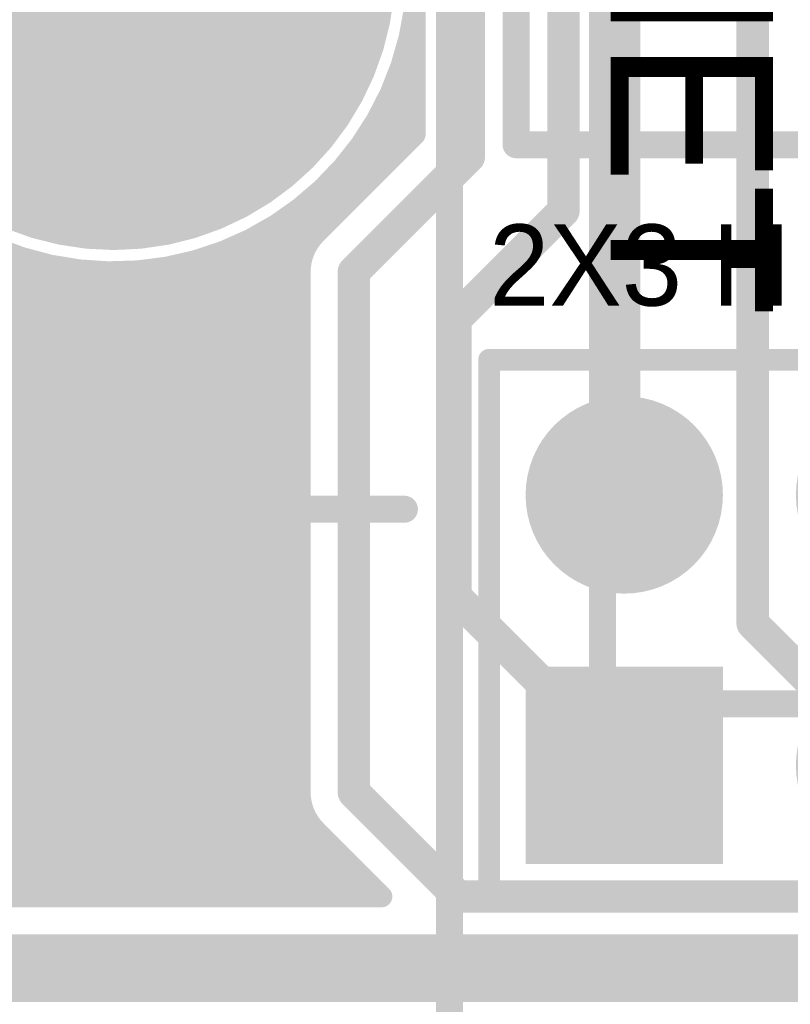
# Model space of a CAD drawing. Extents: x 7.17 to 14.1, y 4 to 11.75.
# Tile 16 of 219: x 8.81 to 9.1, y 5.81 to 6.17. Entities that reach past the tile are written whole.
import ezdxf

# ---------------------------------------------------------------- set-up
doc = ezdxf.new("R2010")
doc.units = 0
doc.layers.get('0').update_dxf_attribs({"linetype": 'CONTINUOUS'})
for name, color, linetype in [('BOTTOMLAYER', 5, 'CONTINUOUS'), ('BOTTOMSOLDER', 6, 'CONTINUOUS'), ('KEEPOUTLAYER', 6, 'CONTINUOUS'), ('MECHANICAL1', 6, 'CONTINUOUS'), ('MECHANICAL3', 76, 'CONTINUOUS'), ('MECHANICAL7', 56, 'CONTINUOUS'), ('MULTILAYER', 9, 'CONTINUOUS'), ('TOPOVERLAY', 2, 'CONTINUOUS'), ('TOPSOLDER', 216, 'CONTINUOUS')]:
    doc.layers.add(name, color=color, linetype=linetype)

# ---------------------------------------------------------------- blocks, each defined once
blk = doc.blocks.new('DB9FL_55')
at = {"layer": 'BOTTOMSOLDER', "const_width": 0.102333}
blk.add_lwpolyline([(-0.543667, 0.05, 1), (-0.441333, 0.05, 1)], format="xyb", close=True, dxfattribs=at)
at = {"layer": 'MECHANICAL1', "const_width": 0.01}
for points in [[(-0.616666, 0.508333), (-0.616666, -0.066666)], [(-0.35, 0.25), (-0.6, 0.25)], [(-0.55, 0.25), (-0.55, 0.15)], [(-0.525, 0.25), (-0.525, 0.225)], [(-0.475, 0.25), (-0.475, 0.225)]]:
    blk.add_lwpolyline(points, dxfattribs=at)
at = {"layer": 'MECHANICAL1'}
for points, const_width in [([(-0.6025, 0.25, 1), (-0.5975, 0.25, 1)], 0.005), ([(-0.5525, 0.25, 1), (-0.5475, 0.25, 1)], 0.005), ([(-0.5275, 0.25, 1), (-0.5225, 0.25, 1)], 0.005), ([(-0.4775, 0.25, 1), (-0.4725, 0.25, 1)], 0.005), ([(-0.5275, 0.225, 1), (-0.5225, 0.225, 1)], 0.005), ([(-0.5275, 0.225, 1), (-0.5225, 0.225, 1)], 0.005), ([(-0.4775, 0.225, 1), (-0.4725, 0.225, 1)], 0.005), ([(-0.4775, 0.225, 1), (-0.4725, 0.225, 1)], 0.005), ([(-0.393346, 0.05, 1), (-0.591654, 0.05, 1)], 0.01), ([(-0.5525, 0.15, 1), (-0.5475, 0.15, 1)], 0.005)]:
    blk.add_lwpolyline(points, format="xyb", close=True, dxfattribs=dict(at, const_width=const_width))
at = {"layer": 'MECHANICAL1', "const_width": 0.01}
blk.add_lwpolyline([(-0.475, 0.225, -1), (-0.525, 0.225)], format="xyb", dxfattribs=at)
at = {"layer": 'MULTILAYER', "const_width": 0.098333}
blk.add_lwpolyline([(-0.541667, 0.05, 1), (-0.443333, 0.05, 1)], format="xyb", close=True, dxfattribs=at)
at = {"layer": 'TOPOVERLAY', "const_width": 0.01}
for points in [[(-0.616666, 0.508333), (-0.616666, -0.066666)], [(-0.35, 0.25), (-0.6, 0.25)], [(-0.55, 0.25), (-0.55, 0.15)], [(-0.525, 0.25), (-0.525, 0.225)], [(-0.475, 0.25), (-0.475, 0.225)]]:
    blk.add_lwpolyline(points, dxfattribs=at)
at = {"layer": 'TOPOVERLAY', "const_width": 0.005}
for points in [[(-0.6025, 0.25, 1), (-0.5975, 0.25, 1)], [(-0.5525, 0.25, 1), (-0.5475, 0.25, 1)], [(-0.5275, 0.25, 1), (-0.5225, 0.25, 1)], [(-0.4775, 0.25, 1), (-0.4725, 0.25, 1)], [(-0.5275, 0.225, 1), (-0.5225, 0.225, 1)], [(-0.5275, 0.225, 1), (-0.5225, 0.225, 1)], [(-0.4775, 0.225, 1), (-0.4725, 0.225, 1)], [(-0.4775, 0.225, 1), (-0.4725, 0.225, 1)], [(-0.5525, 0.15, 1), (-0.5475, 0.15, 1)]]:
    blk.add_lwpolyline(points, format="xyb", close=True, dxfattribs=at)
at = {"layer": 'TOPOVERLAY', "const_width": 0.01}
blk.add_lwpolyline([(-0.475, 0.225, -1), (-0.525, 0.225)], format="xyb", dxfattribs=at)
at = {"layer": 'TOPSOLDER', "const_width": 0.102333}
blk.add_lwpolyline([(-0.543667, 0.05, 1), (-0.441333, 0.05, 1)], format="xyb", close=True, dxfattribs=at)
blk = doc.blocks.new('HDR3X2_73')
at = {"layer": 'BOTTOMSOLDER', "const_width": 0.0365}
for points in [[(-0.01825, 0.1, 1), (0.01825, 0.1, 1)], [(0.08175, 0.1, 1), (0.11825, 0.1, 1)], [(0.18175, 0.1, 1), (0.21825, 0.1, 1)], [(0.08175, 0, 1), (0.11825, 0, 1)], [(0.18175, 0, 1), (0.21825, 0, 1)]]:
    blk.add_lwpolyline(points, format="xyb", close=True, dxfattribs=at)
at = {"layer": 'BOTTOMSOLDER'}
blk.add_solid([(-0.0365, -0.0365), (0.0365, -0.0365), (-0.0365, 0.0365), (0.0365, 0.0365)], dxfattribs=at)
at = {"layer": 'MULTILAYER', "const_width": 0.0325}
for points in [[(-0.01625, 0.1, 1), (0.01625, 0.1, 1)], [(0.08375, 0.1, 1), (0.11625, 0.1, 1)], [(0.18375, 0.1, 1), (0.21625, 0.1, 1)], [(0.08375, 0, 1), (0.11625, 0, 1)], [(0.18375, 0, 1), (0.21625, 0, 1)]]:
    blk.add_lwpolyline(points, format="xyb", close=True, dxfattribs=at)
at = {"layer": 'MULTILAYER'}
blk.add_solid([(-0.0325, -0.0325), (0.0325, -0.0325), (-0.0325, 0.0325), (0.0325, 0.0325)], dxfattribs=at)
at = {"layer": 'TOPOVERLAY', "const_width": 0.008}
for points in [[(-0.05, 0.15), (0.25, 0.15)], [(-0.05, -0.05), (-0.05, 0.15)], [(0.25, -0.05), (0.25, 0.15)], [(-0.05, -0.05), (0.25, -0.05)]]:
    blk.add_lwpolyline(points, dxfattribs=at)
at = {"layer": 'TOPOVERLAY', "const_width": 0.004}
for points in [[(-0.052, 0.15, 1), (-0.048, 0.15, 1)], [(-0.052, 0.15, 1), (-0.048, 0.15, 1)], [(0.248, 0.15, 1), (0.252, 0.15, 1)], [(0.248, 0.15, 1), (0.252, 0.15, 1)], [(-0.052, -0.05, 1), (-0.048, -0.05, 1)], [(-0.052, -0.05, 1), (-0.048, -0.05, 1)], [(0.248, -0.05, 1), (0.252, -0.05, 1)], [(0.248, -0.05, 1), (0.252, -0.05, 1)]]:
    blk.add_lwpolyline(points, format="xyb", close=True, dxfattribs=at)
at = {"layer": 'TOPSOLDER', "const_width": 0.0365}
for points in [[(-0.01825, 0.1, 1), (0.01825, 0.1, 1)], [(0.08175, 0.1, 1), (0.11825, 0.1, 1)], [(0.18175, 0.1, 1), (0.21825, 0.1, 1)], [(0.08175, 0, 1), (0.11825, 0, 1)], [(0.18175, 0, 1), (0.21825, 0, 1)]]:
    blk.add_lwpolyline(points, format="xyb", close=True, dxfattribs=at)
at = {"layer": 'TOPSOLDER'}
blk.add_solid([(-0.0365, -0.0365), (0.0365, -0.0365), (-0.0365, 0.0365), (0.0365, 0.0365)], dxfattribs=at)

msp = doc.modelspace()

# ---------------------------------------------------------------- linework, layer by layer
at = {"layer": 'BOTTOMLAYER'}
for points, const_width in [([(9.012904, 6.1), (9.012904, 6.435)], 0.012), ([(8.977904, 6.12), (8.977904, 6.395)], 0.012), ([(9.082904, 5.9475), (9.082904, 6.33)], 0.012), ([(8.617404, 6.253061), (8.915404, 5.955061)], 0.008), ([(8.617404, 6.24599), (8.915404, 5.94799)], 0.008), ([(8.617404, 6.238919), (8.915404, 5.940919)], 0.008), ([(8.617404, 6.231848), (8.915404, 5.933848)], 0.008), ([(8.617404, 6.224777), (8.915404, 5.926777)], 0.008), ([(8.503118, 6.218854), (8.875472, 5.8465)], 0.008), ([(8.617404, 6.217706), (8.915404, 5.919706)], 0.008), ([(9.035404, 5.995), (9.035404, 6.2125)], 0.012), ([(8.617404, 6.210634), (8.915404, 5.912634)], 0.008), ([(8.617404, 6.203563), (8.915404, 5.905563)], 0.008), ([(8.617404, 6.196492), (8.915404, 5.898492)], 0.008), ([(8.534343, 6.1947), (8.882543, 5.8465)], 0.008), ([(8.541414, 6.1947), (8.889614, 5.8465)], 0.008), ([(8.548485, 6.1947), (8.896685, 5.8465)], 0.008), ([(8.555556, 6.1947), (8.903756, 5.8465)], 0.008), ([(8.562627, 6.1947), (8.910827, 5.8465)], 0.008), ([(8.569698, 6.1947), (8.917898, 5.8465)], 0.008), ([(8.57677, 6.1947), (8.92497, 5.8465)], 0.008), ([(8.583841, 6.1947), (8.932041, 5.8465)], 0.008), ([(8.590912, 6.1947), (8.939112, 5.8465)], 0.008), ([(8.597983, 6.1947), (8.918735, 5.873947)], 0.008), ([(8.605054, 6.1947), (8.915415, 5.884339)], 0.008), ([(8.612125, 6.1947), (8.915404, 5.891421)], 0.008), ([(8.957904, 6.128284), (8.957904, 6.174745)], 0.008), ([(8.955555, 6.162477), (8.957904, 6.164826)], 0.008), ([(8.95554, 6.162414), (8.957904, 6.16005)], 0.008), ([(8.95252, 6.152371), (8.957904, 6.157755)], 0.008), ([(8.954003, 6.15688), (8.957904, 6.152978)], 0.008), ([(8.559621, 6.15528), (8.868401, 5.8465)], 0.008), ([(8.947399, 6.140179), (8.957904, 6.150683)], 0.008), ([(8.952236, 6.151575), (8.957904, 6.145907)], 0.008), ([(8.561982, 6.145848), (8.86133, 5.8465)], 0.008), ([(8.950258, 6.146482), (8.957904, 6.138836)], 0.008), ([(8.93596, 6.121668), (8.957904, 6.143612)], 0.008), ([(8.94808, 6.141589), (8.957904, 6.131765)], 0.008), ([(8.562385, 6.138374), (8.854259, 5.8465)], 0.008), ([(8.667863, 5.8465), (8.957904, 6.136541)], 0.008), ([(8.945714, 6.136884), (8.956109, 6.126489)], 0.008), ([(8.561732, 6.131955), (8.847188, 5.8465)], 0.008), ([(8.943167, 6.13236), (8.952573, 6.122954)], 0.008), ([(8.674934, 5.8465), (8.957904, 6.12947)], 0.008), ([(8.921294, 6.091674), (8.957904, 6.128284)], 0.008), ([(8.940448, 6.128008), (8.949038, 6.119418)], 0.008), ([(8.560352, 6.126265), (8.840116, 5.8465)], 0.008), ([(8.937561, 6.123824), (8.945502, 6.115882)], 0.008), ([(8.5584, 6.121145), (8.833045, 5.8465)], 0.008), ([(8.935404, 6.0775), (8.977904, 6.12)], 0.012), ([(8.93451, 6.119804), (8.941967, 6.112347)], 0.008), ([(8.555967, 6.116507), (8.825974, 5.8465)], 0.008), ([(8.931299, 6.115944), (8.938431, 6.108811)], 0.008), ([(8.553102, 6.112302), (8.818903, 5.8465)], 0.008), ([(8.927929, 6.112243), (8.934896, 6.105276)], 0.008), ([(8.549832, 6.1085), (8.811832, 5.8465)], 0.008), ([(8.770391, 6.107145), (8.915404, 5.962132)], 0.008), ([(8.920716, 6.105313), (8.927824, 6.098205)], 0.008), ([(8.924401, 6.108699), (8.93136, 6.10174)], 0.008), ([(8.916873, 6.102085), (8.924289, 6.094669)], 0.008), ([(8.972904, 6.06), (9.012904, 6.1)], 0.012), ([(8.660792, 5.8465), (8.914603, 6.100311)], 0.008), ([(8.912869, 6.099018), (8.920763, 6.091125)], 0.008), ([(8.908702, 6.096114), (8.917808, 6.087008)], 0.008), ([(8.899862, 6.090812), (8.915404, 6.07527)], 0.008), ([(8.904368, 6.093377), (8.915885, 6.08186)], 0.008), ([(8.653721, 5.8465), (8.896092, 6.088872)], 0.008), ([(8.79438, 6.090228), (8.915404, 5.969203)], 0.008), ([(8.895176, 6.088427), (8.915404, 6.068199)], 0.008), ([(8.64665, 5.8465), (8.8839, 6.083751)], 0.008), ([(8.807177, 6.084501), (8.915404, 5.976274)], 0.008), ([(8.885231, 6.084229), (8.915404, 6.054056)], 0.008), ([(8.890303, 6.086229), (8.915404, 6.061127)], 0.008), ([(8.575938, 5.8465), (8.812195, 6.082756)], 0.008), ([(8.58301, 5.8465), (8.817661, 6.081151)], 0.008), ([(8.590081, 5.8465), (8.82337, 6.079789)], 0.008), ([(8.639578, 5.8465), (8.873794, 6.080716)], 0.008), ([(8.682005, 5.8465), (8.915569, 6.080064)], 0.008), ([(8.817576, 6.081174), (8.915404, 5.983345)], 0.008), ([(8.874439, 6.080879), (8.915404, 6.039914)], 0.008), ([(8.879949, 6.08244), (8.915404, 6.046985)], 0.008), ([(8.597152, 5.8465), (8.829347, 6.078695)], 0.008), ([(8.604223, 5.8465), (8.835624, 6.077902)], 0.008), ([(8.611294, 5.8465), (8.842244, 6.07745)], 0.008), ([(8.618365, 5.8465), (8.849264, 6.077399)], 0.008), ([(8.625436, 5.8465), (8.856767, 6.077831)], 0.008), ([(8.632507, 5.8465), (8.864876, 6.078868)], 0.008), ([(8.826678, 6.079142), (8.915404, 5.990417)], 0.008), ([(8.834919, 6.077973), (8.915404, 5.997488)], 0.008), ([(8.842523, 6.07744), (8.915404, 6.004559)], 0.008), ([(8.849625, 6.077408), (8.915404, 6.01163)], 0.008), ([(8.856314, 6.07779), (8.915404, 6.018701)], 0.008), ([(8.862652, 6.078524), (8.915404, 6.025772)], 0.008), ([(8.868682, 6.079565), (8.915404, 6.032843)], 0.008), ([(8.915404, 5.885), (8.915404, 6.0775)], 0.008), ([(8.935404, 5.885), (8.935404, 6.0775)], 0.012), ([(8.689076, 5.8465), (8.915404, 6.072828)], 0.008), ([(8.696147, 5.8465), (8.915404, 6.065757)], 0.008), ([(8.972904, 5.9575), (8.972904, 6.06)], 0.012), ([(8.703218, 5.8465), (8.915404, 6.058686)], 0.008), ([(8.710289, 5.8465), (8.915404, 6.051615)], 0.008), ([(8.71736, 5.8465), (8.915404, 6.044543)], 0.008), ([(8.724432, 5.8465), (8.915404, 6.037472)], 0.008), ([(8.731503, 5.8465), (8.915404, 6.030401)], 0.008), ([(8.738574, 5.8465), (8.915404, 6.02333)], 0.008), ([(8.745645, 5.8465), (8.915404, 6.016259)], 0.008), ([(8.752716, 5.8465), (8.915404, 6.009188)], 0.008), ([(8.759787, 5.8465), (8.915404, 6.002117)], 0.008), ([(8.766858, 5.8465), (8.915404, 5.995046)], 0.008), ([(8.773929, 5.8465), (8.915404, 5.987975)], 0.008), ([(8.781, 5.8465), (8.915404, 5.980904)], 0.008), ([(8.788071, 5.8465), (8.915404, 5.973833)], 0.008), ([(8.795143, 5.8465), (8.915404, 5.966761)], 0.008), ([(8.802214, 5.8465), (8.915404, 5.95969)], 0.008), ([(8.972904, 5.9575), (9.035404, 5.895)], 0.012), ([(8.809285, 5.8465), (8.915404, 5.952619)], 0.008), ([(9.082904, 5.9475), (9.135404, 5.895)], 0.012), ([(8.816356, 5.8465), (8.915404, 5.945548)], 0.008), ([(8.823427, 5.8465), (8.915404, 5.938477)], 0.008), ([(8.830498, 5.8465), (8.915404, 5.931406)], 0.008), ([(8.837569, 5.8465), (8.915404, 5.924335)], 0.008), ([(8.84464, 5.8465), (8.915404, 5.917264)], 0.008), ([(8.851711, 5.8465), (8.915404, 5.910193)], 0.008), ([(8.858783, 5.8465), (8.915404, 5.903122)], 0.008), ([(8.865854, 5.8465), (8.915404, 5.89605)], 0.008), ([(8.872925, 5.8465), (8.915404, 5.888979)], 0.008), ([(8.935404, 5.885), (8.973904, 5.8465)], 0.012), ([(8.879996, 5.8465), (8.915613, 5.882117)], 0.008), ([(8.887067, 5.8465), (8.917226, 5.876659)], 0.008), ([(8.894138, 5.8465), (8.919947, 5.872309)], 0.008), ([(8.901209, 5.8465), (8.923414, 5.868705)], 0.008), ([(8.921294, 5.870826), (8.94562, 5.8465)], 0.008), ([(8.90828, 5.8465), (8.92695, 5.86517)], 0.008), ([(8.915351, 5.8465), (8.930485, 5.861634)], 0.008), ([(8.922422, 5.8465), (8.934021, 5.858099)], 0.008), ([(8.929493, 5.8465), (8.937557, 5.854563)], 0.008), ([(8.936565, 5.8465), (8.941092, 5.851028)], 0.008), ([(8.973904, 5.8465), (9.186904, 5.8465)], 0.012), ([(7.399904, 5.8465), (8.94562, 5.8465)], 0.008)]:
    msp.add_lwpolyline(points, dxfattribs=dict(at, const_width=const_width))
at = {"layer": 'BOTTOMLAYER', "const_width": 0.008}
for points in [[(8.957904, 6.174745, -14.955467), (8.957904, 6.204656)], [(8.915404, 6.0775, -0.199496), (8.921294, 6.091674)], [(8.915404, 6.0775, -0.198912), (8.921262, 6.091642)], [(8.921294, 5.870826, -0.199496), (8.915404, 5.885)], [(8.921262, 5.870858, -0.198912), (8.915404, 5.885)]]:
    msp.add_lwpolyline(points, format="xyb", dxfattribs=at)
at = {"layer": 'BOTTOMLAYER'}
for points, const_width in [([(8.955904, 6.164826, 1), (8.959904, 6.164826, 1)], 0.004), ([(8.95354, 6.162414, 1), (8.95754, 6.162414, 1)], 0.004), ([(8.953556, 6.162477, 1), (8.957555, 6.162477, 1)], 0.004), ([(8.955904, 6.16005, 1), (8.959904, 6.16005, 1)], 0.004), ([(8.952003, 6.15688, 1), (8.956003, 6.15688, 1)], 0.004), ([(8.955904, 6.157755, 1), (8.959904, 6.157755, 1)], 0.004), ([(8.955904, 6.152978, 1), (8.959904, 6.152978, 1)], 0.004), ([(8.950236, 6.151575, 1), (8.954236, 6.151575, 1)], 0.004), ([(8.95052, 6.152371, 1), (8.95452, 6.152371, 1)], 0.004), ([(8.955904, 6.150683, 1), (8.959904, 6.150683, 1)], 0.004), ([(8.948258, 6.146482, 1), (8.952258, 6.146482, 1)], 0.004), ([(8.955904, 6.145907, 1), (8.959904, 6.145907, 1)], 0.004), ([(8.94608, 6.141589, 1), (8.95008, 6.141589, 1)], 0.004), ([(8.955904, 6.143612, 1), (8.959904, 6.143612, 1)], 0.004), ([(8.945399, 6.140179, 1), (8.949399, 6.140179, 1)], 0.004), ([(8.955904, 6.138836, 1), (8.959904, 6.138836, 1)], 0.004), ([(8.943713, 6.136884, 1), (8.947714, 6.136884, 1)], 0.004), ([(8.955904, 6.136541, 1), (8.959904, 6.136541, 1)], 0.004), ([(8.941167, 6.13236, 1), (8.945167, 6.13236, 1)], 0.004), ([(8.955904, 6.131765, 1), (8.959904, 6.131765, 1)], 0.004), ([(8.938448, 6.128008, 1), (8.942448, 6.128008, 1)], 0.004), ([(8.955904, 6.12947, 1), (8.959904, 6.12947, 1)], 0.004), ([(8.955904, 6.128284, 1), (8.959904, 6.128284, 1)], 0.004), ([(8.955904, 6.128284, 1), (8.959904, 6.128284, 1)], 0.004), ([(8.93556, 6.123824, 1), (8.939561, 6.123824, 1)], 0.004), ([(8.954109, 6.126489, 1), (8.958109, 6.126489, 1)], 0.004), ([(8.93251, 6.119804, 1), (8.93651, 6.119804, 1)], 0.004), ([(8.93396, 6.121668, 1), (8.93796, 6.121668, 1)], 0.004), ([(8.950573, 6.122954, 1), (8.954573, 6.122954, 1)], 0.004), ([(8.974904, 6.12, 1), (8.980904, 6.12, 1)], 0.006), ([(8.974904, 6.12, 1), (8.980904, 6.12, 1)], 0.006), ([(8.947038, 6.119418, 1), (8.951038, 6.119418, 1)], 0.004), ([(8.929298, 6.115944, 1), (8.933298, 6.115944, 1)], 0.004), ([(8.943502, 6.115882, 1), (8.947502, 6.115882, 1)], 0.004), ([(8.925929, 6.112243, 1), (8.929929, 6.112243, 1)], 0.004), ([(8.939967, 6.112347, 1), (8.943967, 6.112347, 1)], 0.004), ([(8.918716, 6.105313, 1), (8.922716, 6.105313, 1)], 0.004), ([(8.922401, 6.108699, 1), (8.926401, 6.108699, 1)], 0.004), ([(8.932896, 6.105276, 1), (8.936896, 6.105276, 1)], 0.004), ([(8.936431, 6.108811, 1), (8.940431, 6.108811, 1)], 0.004), ([(8.914873, 6.102085, 1), (8.918873, 6.102085, 1)], 0.004), ([(8.92936, 6.10174, 1), (8.93336, 6.10174, 1)], 0.004), ([(9.009904, 6.1, 1), (9.015904, 6.1, 1)], 0.006), ([(9.009904, 6.1, 1), (9.015904, 6.1, 1)], 0.006), ([(8.910869, 6.099018, 1), (8.914869, 6.099018, 1)], 0.004), ([(8.912603, 6.100311, 1), (8.916603, 6.100311, 1)], 0.004), ([(8.925824, 6.098205, 1), (8.929825, 6.098205, 1)], 0.004), ([(8.906702, 6.096114, 1), (8.910702, 6.096114, 1)], 0.004), ([(8.922289, 6.094669, 1), (8.926289, 6.094669, 1)], 0.004), ([(8.897862, 6.090812, 1), (8.901862, 6.090812, 1)], 0.004), ([(8.902368, 6.093377, 1), (8.906368, 6.093377, 1)], 0.004), ([(8.918762, 6.091125, 1), (8.922762, 6.091125, 1)], 0.004), ([(8.919262, 6.091642, 1), (8.923262, 6.091642, 1)], 0.004), ([(8.919294, 6.091674, 1), (8.923294, 6.091674, 1)], 0.004), ([(8.919294, 6.091674, 1), (8.923294, 6.091674, 1)], 0.004), ([(8.893176, 6.088427, 1), (8.897176, 6.088427, 1)], 0.004), ([(8.894092, 6.088872, 1), (8.898092, 6.088872, 1)], 0.004), ([(8.915808, 6.087008, 1), (8.919808, 6.087008, 1)], 0.004), ([(8.8819, 6.083751, 1), (8.8859, 6.083751, 1)], 0.004), ([(8.883231, 6.084229, 1), (8.887231, 6.084229, 1)], 0.004), ([(8.888302, 6.086229, 1), (8.892302, 6.086229, 1)], 0.004), ([(8.810195, 6.082756, 1), (8.814195, 6.082756, 1)], 0.004), ([(8.815576, 6.081174, 1), (8.819576, 6.081174, 1)], 0.004), ([(8.815661, 6.081151, 1), (8.819661, 6.081151, 1)], 0.004), ([(8.82137, 6.079789, 1), (8.82537, 6.079789, 1)], 0.004), ([(8.871794, 6.080716, 1), (8.875794, 6.080716, 1)], 0.004), ([(8.872439, 6.080879, 1), (8.876439, 6.080879, 1)], 0.004), ([(8.877949, 6.08244, 1), (8.881949, 6.08244, 1)], 0.004), ([(8.913569, 6.080064, 1), (8.917569, 6.080064, 1)], 0.004), ([(8.913885, 6.08186, 1), (8.917885, 6.08186, 1)], 0.004), ([(8.824678, 6.079142, 1), (8.828678, 6.079142, 1)], 0.004), ([(8.827347, 6.078695, 1), (8.831347, 6.078695, 1)], 0.004), ([(8.832919, 6.077973, 1), (8.836919, 6.077973, 1)], 0.004), ([(8.833625, 6.077902, 1), (8.837625, 6.077902, 1)], 0.004), ([(8.840244, 6.07745, 1), (8.844244, 6.07745, 1)], 0.004), ([(8.840523, 6.07744, 1), (8.844523, 6.07744, 1)], 0.004), ([(8.847264, 6.077399, 1), (8.851264, 6.077399, 1)], 0.004), ([(8.847625, 6.077408, 1), (8.851625, 6.077408, 1)], 0.004), ([(8.854314, 6.07779, 1), (8.858315, 6.07779, 1)], 0.004), ([(8.854767, 6.077831, 1), (8.858767, 6.077831, 1)], 0.004), ([(8.860652, 6.078524, 1), (8.864652, 6.078524, 1)], 0.004), ([(8.862876, 6.078868, 1), (8.866876, 6.078868, 1)], 0.004), ([(8.866682, 6.079565, 1), (8.870682, 6.079565, 1)], 0.004), ([(8.913404, 6.0775, 1), (8.917404, 6.0775, 1)], 0.004), ([(8.913404, 6.0775, 1), (8.917404, 6.0775, 1)], 0.004), ([(8.913404, 6.0775, 1), (8.917404, 6.0775, 1)], 0.004), ([(8.932404, 6.0775, 1), (8.938404, 6.0775, 1)], 0.006), ([(8.932404, 6.0775, 1), (8.938404, 6.0775, 1)], 0.006), ([(8.913404, 6.07527, 1), (8.917404, 6.07527, 1)], 0.004), ([(8.913404, 6.072828, 1), (8.917404, 6.072828, 1)], 0.004), ([(8.913404, 6.068199, 1), (8.917404, 6.068199, 1)], 0.004), ([(8.913404, 6.065757, 1), (8.917404, 6.065757, 1)], 0.004), ([(8.969904, 6.06, 1), (8.975904, 6.06, 1)], 0.006), ([(8.969904, 6.06, 1), (8.975904, 6.06, 1)], 0.006), ([(8.913404, 6.061127, 1), (8.917404, 6.061127, 1)], 0.004), ([(8.913404, 6.058686, 1), (8.917404, 6.058686, 1)], 0.004), ([(8.913404, 6.054056, 1), (8.917404, 6.054056, 1)], 0.004), ([(8.913404, 6.051615, 1), (8.917404, 6.051615, 1)], 0.004), ([(8.913404, 6.046985, 1), (8.917404, 6.046985, 1)], 0.004), ([(8.913404, 6.044543, 1), (8.917404, 6.044543, 1)], 0.004), ([(8.913404, 6.039914, 1), (8.917404, 6.039914, 1)], 0.004), ([(8.913404, 6.037472, 1), (8.917404, 6.037472, 1)], 0.004), ([(8.913404, 6.032843, 1), (8.917404, 6.032843, 1)], 0.004), ([(8.913404, 6.030401, 1), (8.917404, 6.030401, 1)], 0.004), ([(8.913404, 6.025772, 1), (8.917404, 6.025772, 1)], 0.004), ([(8.913404, 6.02333, 1), (8.917404, 6.02333, 1)], 0.004), ([(8.913404, 6.018701, 1), (8.917404, 6.018701, 1)], 0.004), ([(8.913404, 6.016259, 1), (8.917404, 6.016259, 1)], 0.004), ([(8.913404, 6.01163, 1), (8.917404, 6.01163, 1)], 0.004), ([(8.913404, 6.009188, 1), (8.917404, 6.009188, 1)], 0.004), ([(8.913404, 6.004559, 1), (8.917404, 6.004559, 1)], 0.004), ([(8.913404, 6.002117, 1), (8.917404, 6.002117, 1)], 0.004), ([(8.913404, 5.997488, 1), (8.917404, 5.997488, 1)], 0.004), ([(9.032404, 5.995, 1), (9.038404, 5.995, 1)], 0.006), ([(8.913404, 5.995046, 1), (8.917404, 5.995046, 1)], 0.004), ([(8.913404, 5.990417, 1), (8.917404, 5.990417, 1)], 0.004), ([(8.913404, 5.987975, 1), (8.917404, 5.987975, 1)], 0.004), ([(8.913404, 5.983345, 1), (8.917404, 5.983345, 1)], 0.004), ([(8.913404, 5.980904, 1), (8.917404, 5.980904, 1)], 0.004), ([(8.913404, 5.976274, 1), (8.917404, 5.976274, 1)], 0.004), ([(8.913404, 5.973833, 1), (8.917404, 5.973833, 1)], 0.004), ([(8.913404, 5.969203, 1), (8.917404, 5.969203, 1)], 0.004), ([(8.913404, 5.966761, 1), (8.917404, 5.966761, 1)], 0.004), ([(8.913404, 5.962132, 1), (8.917404, 5.962132, 1)], 0.004), ([(8.913404, 5.95969, 1), (8.917404, 5.95969, 1)], 0.004), ([(8.969904, 5.9575, 1), (8.975904, 5.9575, 1)], 0.006), ([(8.969904, 5.9575, 1), (8.975904, 5.9575, 1)], 0.006), ([(8.913404, 5.955061, 1), (8.917404, 5.955061, 1)], 0.004), ([(8.913404, 5.952619, 1), (8.917404, 5.952619, 1)], 0.004), ([(9.079904, 5.9475, 1), (9.085904, 5.9475, 1)], 0.006), ([(9.079904, 5.9475, 1), (9.085904, 5.9475, 1)], 0.006), ([(8.913404, 5.94799, 1), (8.917404, 5.94799, 1)], 0.004), ([(8.913404, 5.945548, 1), (8.917404, 5.945548, 1)], 0.004), ([(8.913404, 5.940919, 1), (8.917404, 5.940919, 1)], 0.004), ([(8.913404, 5.938477, 1), (8.917404, 5.938477, 1)], 0.004), ([(8.913404, 5.933848, 1), (8.917404, 5.933848, 1)], 0.004), ([(8.913404, 5.931406, 1), (8.917404, 5.931406, 1)], 0.004), ([(8.913404, 5.926777, 1), (8.917404, 5.926777, 1)], 0.004), ([(8.913404, 5.924335, 1), (8.917404, 5.924335, 1)], 0.004), ([(8.913404, 5.919706, 1), (8.917404, 5.919706, 1)], 0.004), ([(8.913404, 5.917264, 1), (8.917404, 5.917264, 1)], 0.004), ([(8.913404, 5.912634, 1), (8.917404, 5.912634, 1)], 0.004), ([(8.913404, 5.910193, 1), (8.917404, 5.910193, 1)], 0.004), ([(8.913404, 5.905563, 1), (8.917404, 5.905563, 1)], 0.004), ([(8.913404, 5.903122, 1), (8.917404, 5.903122, 1)], 0.004), ([(8.913404, 5.898492, 1), (8.917404, 5.898492, 1)], 0.004), ([(8.913404, 5.89605, 1), (8.917404, 5.89605, 1)], 0.004), ([(9.032404, 5.895, 1), (9.038404, 5.895, 1)], 0.006), ([(8.913404, 5.891421, 1), (8.917404, 5.891421, 1)], 0.004), ([(8.913404, 5.888979, 1), (8.917404, 5.888979, 1)], 0.004), ([(8.932404, 5.885, 1), (8.938404, 5.885, 1)], 0.006), ([(8.932404, 5.885, 1), (8.938404, 5.885, 1)], 0.006), ([(8.913404, 5.885, 1), (8.917404, 5.885, 1)], 0.004), ([(8.913404, 5.885, 1), (8.917404, 5.885, 1)], 0.004), ([(8.913404, 5.885, 1), (8.917404, 5.885, 1)], 0.004), ([(8.913415, 5.884339, 1), (8.917415, 5.884339, 1)], 0.004), ([(8.913613, 5.882117, 1), (8.917613, 5.882117, 1)], 0.004), ([(8.915226, 5.876659, 1), (8.919226, 5.876659, 1)], 0.004), ([(8.916735, 5.873947, 1), (8.920735, 5.873947, 1)], 0.004), ([(8.917947, 5.872309, 1), (8.921947, 5.872309, 1)], 0.004), ([(8.919262, 5.870858, 1), (8.923262, 5.870858, 1)], 0.004), ([(8.919294, 5.870826, 1), (8.923294, 5.870826, 1)], 0.004), ([(8.919294, 5.870826, 1), (8.923294, 5.870826, 1)], 0.004), ([(8.921414, 5.868705, 1), (8.925414, 5.868705, 1)], 0.004), ([(8.92495, 5.86517, 1), (8.92895, 5.86517, 1)], 0.004), ([(8.928486, 5.861634, 1), (8.932486, 5.861634, 1)], 0.004), ([(8.932021, 5.858099, 1), (8.936021, 5.858099, 1)], 0.004), ([(8.935557, 5.854563, 1), (8.939557, 5.854563, 1)], 0.004), ([(8.939092, 5.851028, 1), (8.943092, 5.851028, 1)], 0.004), ([(8.970904, 5.8465, 1), (8.976904, 5.8465, 1)], 0.006), ([(8.970904, 5.8465, 1), (8.976904, 5.8465, 1)], 0.006), ([(8.807285, 5.8465, 1), (8.811285, 5.8465, 1)], 0.004), ([(8.809832, 5.8465, 1), (8.813832, 5.8465, 1)], 0.004), ([(8.814356, 5.8465, 1), (8.818356, 5.8465, 1)], 0.004), ([(8.816903, 5.8465, 1), (8.820903, 5.8465, 1)], 0.004), ([(8.821427, 5.8465, 1), (8.825427, 5.8465, 1)], 0.004), ([(8.823974, 5.8465, 1), (8.827974, 5.8465, 1)], 0.004), ([(8.828498, 5.8465, 1), (8.832498, 5.8465, 1)], 0.004), ([(8.831045, 5.8465, 1), (8.835045, 5.8465, 1)], 0.004), ([(8.835569, 5.8465, 1), (8.839569, 5.8465, 1)], 0.004), ([(8.838116, 5.8465, 1), (8.842116, 5.8465, 1)], 0.004), ([(8.84264, 5.8465, 1), (8.84664, 5.8465, 1)], 0.004), ([(8.845187, 5.8465, 1), (8.849187, 5.8465, 1)], 0.004), ([(8.849711, 5.8465, 1), (8.853711, 5.8465, 1)], 0.004), ([(8.852259, 5.8465, 1), (8.856259, 5.8465, 1)], 0.004), ([(8.856782, 5.8465, 1), (8.860782, 5.8465, 1)], 0.004), ([(8.85933, 5.8465, 1), (8.86333, 5.8465, 1)], 0.004), ([(8.863854, 5.8465, 1), (8.867854, 5.8465, 1)], 0.004), ([(8.866401, 5.8465, 1), (8.870401, 5.8465, 1)], 0.004), ([(8.870925, 5.8465, 1), (8.874925, 5.8465, 1)], 0.004), ([(8.873472, 5.8465, 1), (8.877472, 5.8465, 1)], 0.004), ([(8.877996, 5.8465, 1), (8.881996, 5.8465, 1)], 0.004), ([(8.880543, 5.8465, 1), (8.884543, 5.8465, 1)], 0.004), ([(8.885067, 5.8465, 1), (8.889067, 5.8465, 1)], 0.004), ([(8.887614, 5.8465, 1), (8.891614, 5.8465, 1)], 0.004), ([(8.892138, 5.8465, 1), (8.896138, 5.8465, 1)], 0.004), ([(8.894685, 5.8465, 1), (8.898685, 5.8465, 1)], 0.004), ([(8.899209, 5.8465, 1), (8.903209, 5.8465, 1)], 0.004), ([(8.901756, 5.8465, 1), (8.905756, 5.8465, 1)], 0.004), ([(8.90628, 5.8465, 1), (8.91028, 5.8465, 1)], 0.004), ([(8.908827, 5.8465, 1), (8.912827, 5.8465, 1)], 0.004), ([(8.913351, 5.8465, 1), (8.917351, 5.8465, 1)], 0.004), ([(8.915899, 5.8465, 1), (8.919899, 5.8465, 1)], 0.004), ([(8.920422, 5.8465, 1), (8.924422, 5.8465, 1)], 0.004), ([(8.92297, 5.8465, 1), (8.92697, 5.8465, 1)], 0.004), ([(8.927494, 5.8465, 1), (8.931494, 5.8465, 1)], 0.004), ([(8.930041, 5.8465, 1), (8.934041, 5.8465, 1)], 0.004), ([(8.934565, 5.8465, 1), (8.938565, 5.8465, 1)], 0.004), ([(8.937112, 5.8465, 1), (8.941112, 5.8465, 1)], 0.004), ([(8.94362, 5.8465, 1), (8.94762, 5.8465, 1)], 0.004), ([(8.94362, 5.8465, 1), (8.94762, 5.8465, 1)], 0.004)]:
    msp.add_lwpolyline(points, format="xyb", close=True, dxfattribs=dict(at, const_width=const_width))
at = {"layer": 'KEEPOUTLAYER', "const_width": 0.025}
msp.add_lwpolyline([(7.179904, 5.82), (11.109904, 5.82)], dxfattribs=at)
at = {"layer": 'MECHANICAL1', "const_width": 0.01}
for points in [[(9.027404, 5.91778), (9.027404, 6.20778)], [(9.027404, 5.91778), (9.212404, 5.91778)]]:
    msp.add_lwpolyline(points, dxfattribs=at)
at = {"layer": 'MECHANICAL1', "const_width": 0.005}
msp.add_lwpolyline([(9.024904, 5.91778, 1), (9.029904, 5.91778, 1)], format="xyb", close=True, dxfattribs=at)
msp.add_lwpolyline([(9.024904, 5.91778, 1), (9.029904, 5.91778, 1)], format="xyb", close=True, dxfattribs=at)
at = {"layer": 'MECHANICAL3', "const_width": 0.01}
msp.add_lwpolyline([(7.179904, 5.82), (11.109904, 5.82)], dxfattribs=at)
at = {"layer": 'MECHANICAL7', "const_width": 0.01}
for points in [[(8.995404, 6.1245), (8.995404, 8.3315)], [(8.995404, 6.1245), (10.832404, 6.1245)]]:
    msp.add_lwpolyline(points, dxfattribs=at)
at = {"layer": 'MECHANICAL7', "const_width": 0.005}
msp.add_lwpolyline([(8.992904, 6.1245, 1), (8.997904, 6.1245, 1)], format="xyb", close=True, dxfattribs=at)
msp.add_lwpolyline([(8.992904, 6.1245, 1), (8.997904, 6.1245, 1)], format="xyb", close=True, dxfattribs=at)
at = {"layer": 'MULTILAYER', "const_width": 0.01}
msp.add_lwpolyline([(7.179904, 5.82), (11.109904, 5.82)], dxfattribs=at)

# ---------------------------------------------------------------- block references
for name, p, rotation in [('DB9FL_55', (8.354071, 6.2397), 180), ('HDR3X2_73', (9.035404, 5.895), 360)]:
    msp.add_blockref(name, p, dxfattribs=dict(rotation=rotation))

# ---------------------------------------------------------------- texts
at = {"layer": 'MECHANICAL1'}
msp.add_text('2X3 HEADER', height=0.03, dxfattribs=at).set_placement((8.985404, 6.065))
at = {"layer": 'TOPOVERLAY'}
msp.add_text('ENET', height=0.06, rotation=270, dxfattribs=at).set_placement((9.030404, 6.275))

doc.saveas('drawing.dxf')
